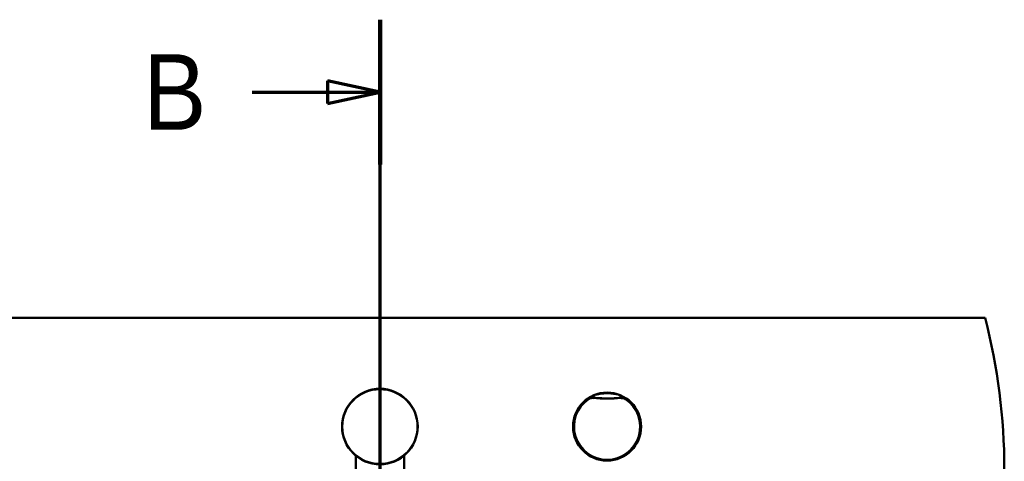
# Model space of a CAD drawing. Header units: millimetres. Extents: x 100 to 2000, y 93 to 3946.
# Tile 24 of 25: x 832 to 1483, y 3654 to 3946. Entities that reach past the tile are written whole.
import ezdxf

# ---------------------------------------------------------------- set-up
doc = ezdxf.new("R2010")
doc.units = ezdxf.units.MM
doc.header["$LTSCALE"] = 10
for name, color, linetype, lineweight in [('Section View Lines(ISO)', 7, 'Continuous', 70), ('Visible Edges(ISO)', 7, 'Continuous', 50), ('Visible Tangent Edges(ISO)', 7, 'Continuous', 25)]:
    doc.layers.add(name, color=color, linetype=linetype, lineweight=lineweight)
doc.styles.add('Text__5.0mm', font='arial.ttf', dxfattribs={"width": 0.9})

# ---------------------------------------------------------------- blocks, each defined once
blk = doc.blocks.new('2dTransSection1')
at = {"layer": 'Section View Lines(ISO)', "linetype": 'Continuous'}
for p, q in [((107.041, 309.166), (107.041, 394.603)), ((107.041, 389.817), (103.541, 390.567)), ((103.541, 390.567), (103.541, 389.067)), ((98.561, 389.817), (103.541, 389.817)), ((103.541, 389.817), (107.041, 389.817)), ((103.541, 389.067), (107.041, 389.817)), ((107.041, 313.952), (103.541, 314.702)), ((103.541, 314.702), (103.541, 313.202)), ((98.561, 313.952), (103.541, 313.952)), ((103.541, 313.952), (107.041, 313.952)), ((103.541, 313.202), (107.041, 313.952))]:
    blk.add_line(p, q, dxfattribs=at)
at = {"layer": 'Section View Lines(ISO)', "linetype": 'Continuous', "lineweight": 140}
for p, q in [((107.041, 385.03), (107.041, 394.603)), ((107.041, 309.166), (107.041, 318.739))]:
    blk.add_line(p, q, dxfattribs=at)
at = {"layer": 'Section View Lines(ISO)', "linetype": 'Continuous', "flags": 128}
for points in [[(103.541, 389.067), (107.041, 389.817)], [(103.541, 313.202), (107.041, 313.952)]]:
    blk.add_lwpolyline(points, dxfattribs=at)
at = {"layer": 'Section View Lines(ISO)'}
for points in [[(103.541, 389.067), (107.041, 389.817), (103.541, 390.567), (103.541, 389.067)], [(103.541, 313.202), (107.041, 313.952), (103.541, 314.702), (103.541, 313.202)]]:
    blk.add_solid(points, dxfattribs=at)
at = {"layer": 'Section View Lines(ISO)', "char_height": 5, "attachment_point": 7, "style": 'Text__5.0mm'}
for insert in [(91.353, 387.317), (91.353, 311.452)]:
    blk.add_mtext('B', dxfattribs=dict(at, insert=insert))

msp = doc.modelspace()

# ---------------------------------------------------------------- linework, layer by layer
at = {"layer": 'Visible Edges(ISO)'}
for p, q in [((670.41, 3748.8), (1470.41, 3748.8)), ((1054.14, 3657.59), (1054.14, 3452.33)), ((1086.14, 3657.59), (1086.14, 3452.33))]:
    msp.add_line(p, q, dxfattribs=at)
for centre, radius in [((1070.14, 3676.8), 25), ((1220.41, 3676.8), 22.5)]:
    msp.add_circle(centre, radius, dxfattribs=at)
msp.add_arc((1083.12, 3648.8), 400, 345.52249, 14.47751, dxfattribs=at)
at = {"layer": 'Visible Tangent Edges(ISO)'}
for p, q in [((1208.4, 3694.78), (1207.98, 3695.4)), ((1211.22, 3696.23), (1211.15, 3695.48)), ((1229.61, 3696.23), (1229.68, 3695.48)), ((1232.85, 3695.4), (1232.43, 3694.78))]:
    msp.add_line(p, q, dxfattribs=at)
for centre, radius in [((1070.14, 3676.8), 24.5), ((1220.41, 3676.8), 22.5)]:
    msp.add_circle(centre, radius, dxfattribs=at)
for centre, radius, start, end in [((1220.41, 3676.8), 22.47, 56.35707, 123.64293), ((1220.41, 3676.8), 22.38, 123.74701, 56.25299), ((1220.41, 3676.8), 21.63, 123.74701, 56.25299), ((1220.41, 3795.8), 100.74, 264.72365, 275.27635), ((1220.41, 3795.8), 99.99, 264.72365, 275.27635)]:
    msp.add_arc(centre, radius, start, end, dxfattribs=at)
for centre, major_axis, start_param, end_param in [((1211.48, 3699.28), (-0.29, -2.99), 0.009481, 0.919993), ((1229.35, 3699.28), (0.29, -2.99), 5.363193, 6.273704)]:
    msp.add_ellipse(centre, major_axis=major_axis, ratio=0.390894, start_param=start_param, end_param=end_param, dxfattribs=at)
for points, knots in [([(1212.23, 3697.38), (1211.86, 3697.29), (1211.48, 3697.18), (1210.74, 3696.93), (1210.38, 3696.78), (1210.02, 3696.63), (1209.66, 3696.47), (1209.31, 3696.3), (1208.63, 3695.92), (1208.29, 3695.72), (1207.97, 3695.5)], [-0.612433, -0.612433, -0.612433, -0.612433, -0.4589028, -0.4589028, -0.3053726, -0.3053726, -0.3053726, -0.1518424, -0.1518424, 0.0016878, 0.0016878, 0.0016878, 0.0016878]), ([(1207.97, 3695.5), (1208.2, 3695.65), (1208.44, 3695.78), (1208.95, 3696.01), (1209.22, 3696.1), (1209.49, 3696.17), (1209.76, 3696.23), (1210.04, 3696.28), (1210.62, 3696.32), (1210.91, 3696.32), (1211.2, 3696.29)], [-0.0016878, -0.0016878, -0.0016878, -0.0016878, 0.1518424, 0.1518424, 0.3053726, 0.3053726, 0.3053726, 0.4589028, 0.4589028, 0.612433, 0.612433, 0.612433, 0.612433]), ([(1207.97, 3695.49), (1207.97, 3695.48), (1207.97, 3695.47), (1207.97, 3695.47), (1207.97, 3695.45), (1207.98, 3695.43), (1207.98, 3695.41), (1207.98, 3695.41), (1207.98, 3695.4)], [-1.5001648, -1.5001648, -1.5001648, -1.5001648, -1.2251027, -1.2251027, -1.2251027, -0.6125514, -0.6125514, -0.5744707, -0.5744707, -0.5744707, -0.5744707]), ([(1211.22, 3696.23), (1210.94, 3696.25), (1210.65, 3696.25), (1210.08, 3696.21), (1209.8, 3696.16), (1209.53, 3696.09), (1209.26, 3696.02), (1208.99, 3695.93), (1208.47, 3695.7), (1208.22, 3695.56), (1207.98, 3695.4)], [-0.2880539, -0.2880539, -0.2880539, -0.2880539, -0.2160404, -0.2160404, -0.144027, -0.144027, -0.144027, -0.0720135, -0.0720135, 0, 0, 0, 0]), ([(1208.4, 3694.78), (1208.6, 3694.91), (1208.81, 3695.03), (1209.25, 3695.23), (1209.48, 3695.31), (1209.71, 3695.37), (1209.95, 3695.43), (1210.19, 3695.47), (1210.67, 3695.5), (1210.91, 3695.5), (1211.15, 3695.48)], [0, 0, 0, 0, 0.0720135, 0.0720135, 0.144027, 0.144027, 0.144027, 0.2160404, 0.2160404, 0.2880539, 0.2880539, 0.2880539, 0.2880539]), ([(1211.22, 3696.23), (1211.22, 3696.23), (1211.22, 3696.23), (1211.21, 3696.25), (1211.21, 3696.27), (1211.2, 3696.28), (1211.2, 3696.29), (1211.2, 3696.29), (1211.2, 3696.29)], [0.5744707, 0.5744707, 0.5744707, 0.5744707, 0.6125514, 0.6125514, 1.2251027, 1.2251027, 1.2251027, 1.3098562, 1.3098562, 1.3098562, 1.3098562]), ([(1211.2, 3696.29), (1211.73, 3696.24), (1212.28, 3696.19), (1213.73, 3696.08), (1214.64, 3696.02), (1216.35, 3695.94), (1217.14, 3695.91), (1218.94, 3695.86), (1219.95, 3695.85), (1222.31, 3695.87), (1223.67, 3695.9), (1225.91, 3696.01), (1226.79, 3696.06), (1228.18, 3696.16), (1228.7, 3696.21), (1229.35, 3696.27), (1229.49, 3696.28), (1229.62, 3696.29)], [5.232935, 5.232935, 5.232935, 5.232935, 5.399465, 5.399465, 5.665914, 5.665914, 5.897579, 5.897579, 6.189997, 6.189997, 6.586031, 6.586031, 6.842905, 6.842905, 6.998682, 6.998682, 7.04204, 7.04204, 7.04204, 7.04204]), ([(1228.59, 3697.38), (1228.49, 3697.41), (1228.38, 3697.43), (1227.87, 3697.55), (1227.44, 3697.65), (1226.28, 3697.88), (1225.52, 3698.01), (1223.5, 3698.29), (1222.22, 3698.39), (1219.97, 3698.42), (1219.01, 3698.4), (1217.33, 3698.27), (1216.6, 3698.19), (1215.07, 3697.97), (1214.28, 3697.83), (1213.08, 3697.58), (1212.64, 3697.48), (1212.23, 3697.38)], [-7.04204, -7.04204, -7.04204, -7.04204, -6.998682, -6.998682, -6.842905, -6.842905, -6.586031, -6.586031, -6.189997, -6.189997, -5.897579, -5.897579, -5.665914, -5.665914, -5.399465, -5.399465, -5.232935, -5.232935, -5.232935, -5.232935]), ([(1232.86, 3695.5), (1232.54, 3695.72), (1232.2, 3695.92), (1231.52, 3696.3), (1231.16, 3696.47), (1230.81, 3696.63), (1230.45, 3696.78), (1230.09, 3696.93), (1229.34, 3697.18), (1228.97, 3697.29), (1228.59, 3697.38)], [-0.6139963, -0.6139963, -0.6139963, -0.6139963, -0.4604972, -0.4604972, -0.3069982, -0.3069982, -0.3069982, -0.1534991, -0.1534991, 0, 0, 0, 0]), ([(1229.62, 3696.29), (1229.62, 3696.29), (1229.62, 3696.29), (1229.62, 3696.28), (1229.62, 3696.27), (1229.61, 3696.25), (1229.61, 3696.23), (1229.61, 3696.23), (1229.61, 3696.23)], [1.1403493, 1.1403493, 1.1403493, 1.1403493, 1.2251027, 1.2251027, 1.2251027, 1.8376541, 1.8376541, 1.8757348, 1.8757348, 1.8757348, 1.8757348]), ([(1232.85, 3695.4), (1232.38, 3695.72), (1231.85, 3695.95), (1230.75, 3696.23), (1230.17, 3696.28), (1229.61, 3696.23)], [-0.2880539, -0.2880539, -0.2880539, -0.2880539, -0.1440268, -0.1440268, 0, 0, 0, 0]), ([(1229.62, 3696.29), (1229.92, 3696.32), (1230.21, 3696.32), (1230.78, 3696.28), (1231.07, 3696.23), (1231.34, 3696.17), (1231.61, 3696.1), (1231.88, 3696.01), (1232.39, 3695.78), (1232.63, 3695.65), (1232.86, 3695.5)], [0, 0, 0, 0, 0.1534991, 0.1534991, 0.3069982, 0.3069982, 0.3069982, 0.4604972, 0.4604972, 0.6139963, 0.6139963, 0.6139963, 0.6139963]), ([(1229.68, 3695.48), (1230.16, 3695.52), (1230.65, 3695.48), (1231.58, 3695.25), (1232.03, 3695.05), (1232.43, 3694.78)], [0, 0, 0, 0, 0.1440268, 0.1440268, 0.2880539, 0.2880539, 0.2880539, 0.2880539]), ([(1232.85, 3695.4), (1232.85, 3695.41), (1232.85, 3695.41), (1232.85, 3695.43), (1232.85, 3695.45), (1232.86, 3695.47), (1232.86, 3695.47), (1232.86, 3695.48), (1232.86, 3695.49)], [-1.8757348, -1.8757348, -1.8757348, -1.8757348, -1.8376541, -1.8376541, -1.2251027, -1.2251027, -1.2251027, -0.9500407, -0.9500407, -0.9500407, -0.9500407])]:
    msp.add_open_spline(points, degree=3, knots=knots, dxfattribs=at)
for points in [[(1207.97, 3695.49), (1207.97, 3695.5), (1207.97, 3695.5), (1207.97, 3695.5)], [(1232.86, 3695.5), (1232.86, 3695.5), (1232.86, 3695.5), (1232.86, 3695.49)]]:
    msp.add_open_spline(points, degree=3, dxfattribs=at)

# ---------------------------------------------------------------- block references
at = {"layer": 'Section View Lines(ISO)', "xscale": 10, "yscale": 10, "zscale": 10}
msp.add_blockref('2dTransSection1', (0, 0), dxfattribs=at)

doc.saveas('drawing.dxf')
